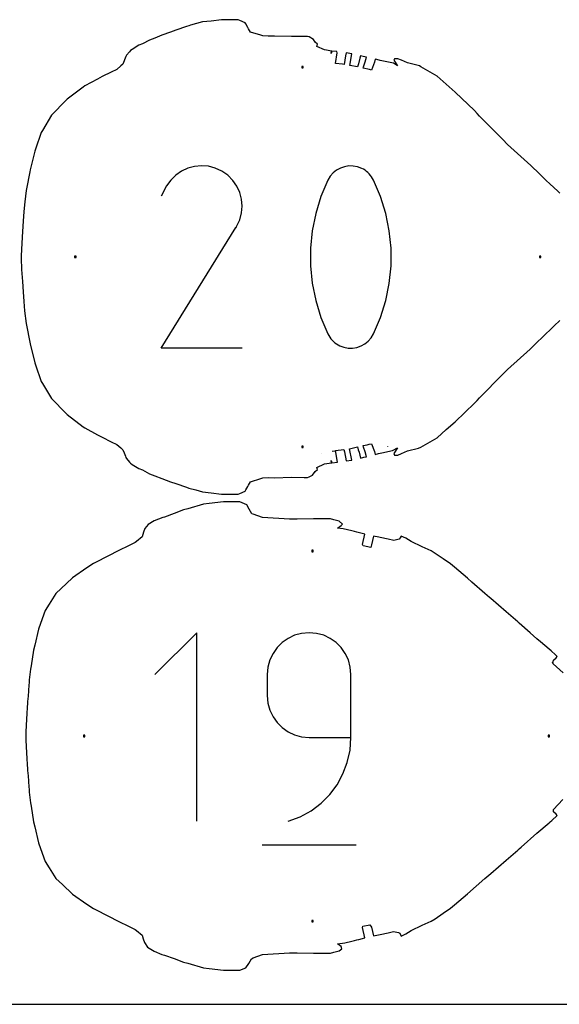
# Model space of a CAD drawing. Extents: x 0 to 90, y 0 to 90.
# Tile 2 of 8: x 24.2 to 46.7, y 0 to 41. Entities that reach past the tile are written whole.
import ezdxf

# ---------------------------------------------------------------- set-up
doc = ezdxf.new("R2010")
doc.units = 0

msp = doc.modelspace()

# ---------------------------------------------------------------- linework, layer by layer
at = {"layer": 'annotation', "color": 1}
for p, q in [((39.514732, 39.046612), (39.510756, 39.04923)), ((31.447996, 34.914173), (31.170047, 34.839604)), ((31.735411, 34.94086), (31.447996, 34.914173)), ((32.025875, 34.917996), (31.735411, 34.94086)), ((32.312968, 34.843915), (32.025875, 34.917996)), ((37.702313, 34.900352), (37.531834, 34.841738)), ((37.88076, 34.929464), (37.702313, 34.900352)), ((38.063126, 34.927727), (37.88076, 34.929464)), ((38.245363, 34.893797), (38.063126, 34.927727)), ((38.423421, 34.826327), (38.245363, 34.893797)), ((30.668224, 34.553488), (30.457185, 34.345275)), ((30.907984, 34.71882), (30.668224, 34.553488)), ((31.170047, 34.839604), (30.907984, 34.71882)), ((32.590273, 34.716949), (32.312968, 34.843915)), ((32.838293, 34.540831), (32.590273, 34.716949)), ((32.590273, 34.716949), (32.590273, 34.716949)), ((33.045664, 34.32949), (32.838293, 34.540831)), ((37.108693, 34.502338), (37.010574, 34.339171)), ((37.230975, 34.641385), (37.108693, 34.502338)), ((37.373372, 34.754967), (37.230975, 34.641385)), ((37.531834, 34.841738), (37.373372, 34.754967)), ((38.491585, 34.790507), (38.423421, 34.826327)), ((38.423421, 34.826327), (38.423421, 34.826327)), ((38.556995, 34.749364), (38.491585, 34.790507)), ((38.619332, 34.703222), (38.556995, 34.749364)), ((38.678281, 34.652408), (38.619332, 34.703222)), ((38.733521, 34.597247), (38.678281, 34.652408)), ((38.784737, 34.538065), (38.733521, 34.597247)), ((38.831609, 34.475187), (38.784737, 34.538065)), ((38.873821, 34.408939), (38.831609, 34.475187)), ((30.281287, 34.095849), (30.059636, 33.670659)), ((30.457185, 34.345275), (30.281287, 34.095849)), ((33.210544, 34.089405), (33.045664, 34.32949)), ((33.331087, 33.827051), (33.210544, 34.089405)), ((37.010574, 34.339171), (36.719205, 33.653986)), ((37.010574, 34.339171), (37.010574, 34.339171)), ((38.911054, 34.339647), (38.873821, 34.408939)), ((39.203835, 33.653051), (38.911054, 34.339647)), ((38.911054, 34.339647), (38.911054, 34.339647)), ((33.40545, 33.548906), (33.331087, 33.827051)), ((36.719205, 33.653986), (36.500679, 32.948931)), ((39.423421, 32.946936), (39.203835, 33.653051)), ((33.431789, 33.261448), (33.40545, 33.548906)), ((33.40826, 32.971153), (33.431789, 33.261448)), ((33.33302, 32.684499), (33.40826, 32.971153)), ((36.500679, 32.948931), (36.354994, 32.229626)), ((39.569811, 32.226925), (39.423421, 32.946936)), ((33.204223, 32.407962), (33.33302, 32.684499)), ((30.054869, 27.340014), (33.174193, 32.361726)), ((33.174193, 32.361726), (33.177922, 32.36634)), ((33.174193, 32.361726), (33.174193, 32.361726)), ((33.177922, 32.36634), (33.181498, 32.370993)), ((33.181498, 32.370993), (33.184945, 32.375725)), ((33.184945, 32.375725), (33.188285, 32.380575)), ((33.188285, 32.380575), (33.191544, 32.385582)), ((33.191544, 32.385582), (33.194743, 32.390785)), ((33.194743, 32.390785), (33.197907, 32.396223)), ((33.197907, 32.396223), (33.201059, 32.401936)), ((33.201059, 32.401936), (33.204223, 32.407962)), ((33.204223, 32.407962), (33.204223, 32.407962)), ((36.354994, 32.229626), (36.282152, 31.501695)), ((39.643006, 31.498641), (39.569811, 32.226925)), ((36.282152, 31.501695), (36.282152, 30.770758)), ((39.643006, 30.767704), (39.643006, 31.498641)), ((36.282152, 30.770758), (36.354994, 30.042438)), ((39.569811, 30.039737), (39.643006, 30.767704)), ((36.354994, 30.042438), (36.500679, 29.322357)), ((39.423421, 29.320362), (39.569811, 30.039737)), ((36.500679, 29.322357), (36.719205, 28.616136)), ((39.203835, 28.615201), (39.423421, 29.320362)), ((36.719205, 28.616136), (37.010574, 27.929398)), ((38.911054, 27.929875), (39.203835, 28.615201)), ((37.010574, 27.929398), (37.010574, 27.929398)), ((37.010574, 27.929398), (37.047671, 27.860244)), ((38.812925, 27.767536), (38.911054, 27.929875)), ((38.911054, 27.929875), (38.911054, 27.929875)), ((37.047671, 27.860244), (37.089571, 27.794326)), ((37.089571, 27.794326), (37.136096, 27.731845)), ((37.136096, 27.731845), (37.187071, 27.673001)), ((37.187071, 27.673001), (37.242317, 27.617994)), ((37.242317, 27.617994), (37.30166, 27.567024)), ((37.30166, 27.567024), (37.364921, 27.52029)), ((37.364921, 27.52029), (37.431926, 27.477994)), ((38.390013, 27.42906), (38.548309, 27.515791)), ((38.548309, 27.515791), (38.690645, 27.629062)), ((38.690645, 27.629062), (38.812925, 27.767536)), ((33.430641, 27.340014), (30.054869, 27.340014)), ((37.431926, 27.477994), (37.502496, 27.440336)), ((37.502496, 27.440336), (37.502496, 27.440336)), ((37.502496, 27.440336), (37.679152, 27.374297)), ((37.679152, 27.374297), (37.860328, 27.341488)), ((37.860328, 27.341488), (38.041927, 27.34057)), ((38.041927, 27.34057), (38.219854, 27.370207)), ((38.219854, 27.370207), (38.390013, 27.42906)), ((37.189385, 23.049585), (37.304652, 23.061867)), ((39.510654, 23.232814), (39.514728, 23.235436)), ((36.738829, 22.953163), (36.738829, 22.953163)), ((31.53882, 15.484059), (29.792976, 13.737722)), ((31.53882, 7.63096), (31.53882, 15.484059)), ((35.347498, 15.245479), (35.104049, 15.073115)), ((35.619096, 15.374724), (35.347498, 15.245479)), ((35.913876, 15.4559), (35.619096, 15.374724)), ((36.226868, 15.484059), (35.913876, 15.4559)), ((36.540508, 15.4559), (36.226868, 15.484059)), ((36.226868, 15.484059), (36.226868, 15.484059)), ((36.835632, 15.374724), (36.540508, 15.4559)), ((37.107332, 15.245479), (36.835632, 15.374724)), ((37.350699, 15.073115), (37.107332, 15.245479)), ((34.893721, 14.86258), (34.721482, 14.618825)), ((35.104049, 15.073115), (34.893721, 14.86258)), ((37.560825, 14.86258), (37.350699, 15.073115)), ((37.732801, 14.618825), (37.560825, 14.86258)), ((34.721482, 14.618825), (34.592301, 14.346797)), ((37.861718, 14.346797), (37.732801, 14.618825)), ((34.511148, 14.051446), (34.482993, 13.737722)), ((34.592301, 14.346797), (34.511148, 14.051446)), ((37.942668, 14.051446), (37.861718, 14.346797)), ((37.970742, 13.737722), (37.942668, 14.051446)), ((34.482993, 13.737722), (34.482993, 12.864553)), ((37.970742, 11.118709), (37.970742, 13.737722)), ((37.970742, 13.737722), (37.970742, 13.737722)), ((34.482993, 12.864553), (34.482993, 12.864553)), ((34.482993, 12.864553), (34.511148, 12.550846)), ((34.511148, 12.550846), (34.592301, 12.25554)), ((34.592301, 12.25554), (34.721482, 11.983578)), ((34.721482, 11.983578), (34.893721, 11.7399)), ((34.893721, 11.7399), (35.104049, 11.529447)), ((35.104049, 11.529447), (35.347498, 11.357161)), ((35.347498, 11.357161), (35.619096, 11.227982)), ((35.619096, 11.227982), (35.913876, 11.146851)), ((35.913876, 11.146851), (36.226868, 11.118709)), ((36.226868, 11.118709), (37.970742, 11.118709)), ((37.932132, 10.589228), (37.970742, 11.118709)), ((37.819455, 10.080301), (37.932132, 10.589228)), ((37.637442, 9.59833), (37.819455, 10.080301)), ((37.390823, 9.149713), (37.637442, 9.59833)), ((37.084327, 8.740851), (37.390823, 9.149713)), ((36.722686, 8.378145), (37.084327, 8.740851)), ((36.31063, 8.067994), (36.722686, 8.378145)), ((35.354192, 7.63096), (35.852888, 7.816799)), ((35.852888, 7.816799), (36.31063, 8.067994)), ((35.354192, 7.63096), (35.354192, 7.63096)), ((34.26507, 6.649323), (38.19162, 6.649323))]:
    msp.add_line(p, q, dxfattribs=at)
at = {"layer": 'boundary', "color": 5}
for p, q in [((33.260723, 41.024954), (32.83383, 41.024614)), ((33.338935, 40.991314), (33.260723, 41.024954)), ((31.117228, 40.737583), (30.671421, 40.585919)), ((31.216438, 40.772739), (31.117228, 40.737583)), ((31.276505, 40.790769), (31.216438, 40.772739)), ((31.7827, 40.93276), (31.276505, 40.790769)), ((32.134573, 40.967692), (31.7827, 40.93276)), ((32.572366, 41.022326), (32.134573, 40.967692)), ((32.83383, 41.024614), (32.572366, 41.022326)), ((33.561616, 40.896104), (33.338935, 40.991314)), ((33.585337, 40.848518), (33.561616, 40.896104)), ((33.669522, 40.702067), (33.585337, 40.848518)), ((33.700081, 40.649755), (33.669522, 40.702067)), ((33.784734, 40.507466), (33.700081, 40.649755)), ((29.786868, 40.255032), (29.563185, 40.173424)), ((30.083229, 40.37678), (29.786868, 40.255032)), ((30.450036, 40.508992), (30.083229, 40.37678)), ((30.671421, 40.585919), (30.450036, 40.508992)), ((34.218886, 40.378179), (33.784734, 40.507466)), ((34.294686, 40.350205), (34.218886, 40.378179)), ((34.522684, 40.337249), (34.294686, 40.350205)), ((34.776839, 40.339764), (34.522684, 40.337249)), ((35.490518, 40.322801), (34.776839, 40.339764)), ((36.022285, 40.324526), (35.490518, 40.322801)), ((36.152522, 40.326301), (36.022285, 40.324526)), ((36.22584, 40.30399), (36.152522, 40.326301)), ((36.406878, 40.204172), (36.22584, 40.30399)), ((29.124693, 39.957442), (28.852841, 39.78422)), ((29.271112, 40.017275), (29.124693, 39.957442)), ((29.563185, 40.173424), (29.271112, 40.017275)), ((36.476215, 40.08227), (36.406878, 40.204172)), ((36.579747, 40.00096), (36.476215, 40.08227)), ((36.550376, 39.908528), (36.579747, 40.00096)), ((36.870248, 39.762336), (36.550376, 39.908528)), ((28.587692, 39.491578), (28.533532, 39.35857)), ((28.604325, 39.540188), (28.587692, 39.491578)), ((28.736698, 39.690158), (28.604325, 39.540188)), ((28.773653, 39.73808), (28.736698, 39.690158)), ((28.852841, 39.78422), (28.773653, 39.73808)), ((36.956427, 39.749458), (36.870248, 39.762336)), ((37.094247, 39.724476), (36.956427, 39.749458)), ((37.158111, 39.716399), (37.094247, 39.724476)), ((37.145368, 39.621864), (37.158111, 39.716399)), ((37.167362, 39.715322), (37.145368, 39.621864)), ((37.385943, 39.693016), (37.167362, 39.715322)), ((37.326027, 39.201774), (37.399832, 39.639655)), ((37.399832, 39.639655), (37.385943, 39.693016)), ((37.746109, 39.524045), (37.684126, 39.15585)), ((37.771638, 39.639195), (37.746109, 39.524045)), ((38.010178, 39.606678), (37.771638, 39.639195)), ((37.922402, 39.121215), (38.010178, 39.606678)), ((38.340524, 39.423809), (38.279558, 39.179117)), ((38.371755, 39.521595), (38.340524, 39.423809)), ((38.486287, 39.496431), (38.371755, 39.521595)), ((38.612619, 39.46458), (38.486287, 39.496431)), ((38.566785, 39.263973), (38.612619, 39.46458)), ((39.783743, 39.396009), (39.753569, 39.338159)), ((39.932007, 39.395905), (39.783743, 39.396009)), ((40.077278, 39.333467), (39.932007, 39.395905)), ((28.36945, 39.098476), (28.208427, 38.953535)), ((28.463593, 39.177219), (28.36945, 39.098476)), ((28.51513, 39.304512), (28.463593, 39.177219)), ((28.533532, 39.35857), (28.51513, 39.304512)), ((37.614514, 39.16918), (37.326027, 39.201774)), ((37.684126, 39.15585), (37.614514, 39.16918)), ((38.238594, 39.055793), (37.922402, 39.121215)), ((38.279558, 39.179117), (38.238594, 39.055793)), ((38.475514, 39.003108), (38.496549, 39.061755)), ((38.737707, 38.947892), (38.475514, 39.003108)), ((38.496549, 39.061755), (38.566785, 39.263973)), ((38.94646, 39.253128), (38.830499, 38.928409)), ((38.974618, 39.376334), (38.94646, 39.253128)), ((39.048301, 39.359626), (38.974618, 39.376334)), ((39.182111, 39.324082), (39.048301, 39.359626)), ((39.263568, 39.309142), (39.182111, 39.324082)), ((39.747921, 39.217091), (39.263568, 39.309142)), ((39.910008, 39.101077), (39.747921, 39.217091)), ((39.753569, 39.338159), (39.910008, 39.101077)), ((40.332069, 39.22342), (40.077278, 39.333467)), ((40.827246, 39.097523), (40.332069, 39.22342)), ((40.885033, 39.064608), (40.827246, 39.097523)), ((41.567074, 38.675377), (40.885033, 39.064608)), ((27.602677, 38.65452), (27.406757, 38.553156)), ((27.976458, 38.840275), (27.602677, 38.65452)), ((28.208427, 38.953535), (27.976458, 38.840275)), ((38.830499, 38.928409), (38.737707, 38.947892)), ((41.945813, 38.332005), (41.567074, 38.675377)), ((26.805167, 38.21565), (26.135333, 37.712815)), ((26.873937, 38.263973), (26.805167, 38.21565)), ((27.406757, 38.553156), (26.873937, 38.263973)), ((42.322439, 38.00641), (41.945813, 38.332005)), ((43.122222, 37.234858), (42.322439, 38.00641)), ((26.08794, 37.666561), (25.482001, 37.046374)), ((26.135333, 37.712815), (26.08794, 37.666561)), ((25.482001, 37.046374), (25.11229, 36.414462)), ((43.233148, 37.118233), (43.122222, 37.234858)), ((43.329801, 37.009832), (43.233148, 37.118233)), ((44.305508, 36.029307), (43.329801, 37.009832)), ((25.05891, 36.329708), (24.815053, 35.631259)), ((25.11229, 36.414462), (25.05891, 36.329708)), ((44.500416, 35.829563), (44.305508, 36.029307)), ((45.474429, 34.952188), (44.500416, 35.829563)), ((24.784356, 35.548071), (24.592739, 34.767643)), ((24.815053, 35.631259), (24.784356, 35.548071)), ((45.831433, 34.59695), (45.474429, 34.952188)), ((24.573753, 34.68775), (24.442412, 33.977714)), ((24.592739, 34.767643), (24.573753, 34.68775)), ((46.131297, 34.311473), (45.831433, 34.59695)), ((46.245269, 34.205928), (46.131297, 34.311473)), ((46.449154, 34.018642), (46.245269, 34.205928)), ((24.431684, 33.914009), (24.368465, 33.432645)), ((24.442412, 33.977714), (24.431684, 33.914009)), ((46.578958, 33.891565), (46.449154, 34.018642)), ((46.677439, 33.79139), (46.578958, 33.891565)), ((24.368465, 33.432645), (24.334674, 33.026207)), ((24.334674, 33.026207), (24.303628, 32.630176)), ((24.303628, 32.630176), (24.272097, 32.203993)), ((24.272097, 32.203993), (24.239562, 31.715014)), ((24.239562, 31.715014), (24.221658, 31.189407)), ((24.221658, 31.189407), (24.221658, 31.091771)), ((24.221658, 31.091771), (24.236882, 30.610977)), ((24.236882, 30.610977), (24.26958, 30.114483)), ((24.26958, 30.114483), (24.301224, 29.684195)), ((24.301224, 29.684195), (24.332355, 29.287007)), ((24.332355, 29.287007), (24.363498, 28.889814)), ((24.363498, 28.889814), (24.431666, 28.36715)), ((24.431666, 28.36715), (24.442409, 28.303354)), ((46.449179, 28.262487), (46.677603, 28.489881)), ((24.442409, 28.303354), (24.573736, 27.593395)), ((45.549269, 27.401341), (46.131411, 27.969741)), ((46.131411, 27.969741), (46.245358, 28.075261)), ((46.245358, 28.075261), (46.449179, 28.262487)), ((24.573736, 27.593395), (24.592743, 27.513417)), ((24.592743, 27.513417), (24.784338, 26.733072)), ((44.500536, 26.451666), (45.440098, 27.297138)), ((45.440098, 27.297138), (45.549269, 27.401341)), ((24.784338, 26.733072), (24.815064, 26.649807)), ((24.815064, 26.649807), (25.058895, 25.951435)), ((44.305516, 26.25181), (44.500536, 26.451666)), ((25.058895, 25.951435), (25.11229, 25.866653)), ((25.11229, 25.866653), (25.481974, 25.234769)), ((43.329889, 25.271372), (44.305516, 26.25181)), ((25.481974, 25.234769), (26.087879, 24.614603)), ((42.322458, 24.274713), (43.122158, 25.046183)), ((43.122158, 25.046183), (43.233162, 25.16289)), ((43.233162, 25.16289), (43.329889, 25.271372)), ((26.087879, 24.614603), (26.135295, 24.568325)), ((26.135295, 24.568325), (26.805114, 24.065493)), ((41.945885, 23.949164), (42.322458, 24.274713)), ((26.805114, 24.065493), (26.873893, 24.017162)), ((26.873893, 24.017162), (27.406669, 23.727999)), ((41.567104, 23.605745), (41.945885, 23.949164)), ((27.406669, 23.727999), (27.602635, 23.626609)), ((27.602635, 23.626609), (27.976391, 23.440877)), ((27.976391, 23.440877), (28.208343, 23.327627)), ((40.88531, 23.216648), (41.567104, 23.605745)), ((28.208343, 23.327627), (28.369374, 23.182717)), ((28.369374, 23.182717), (28.463503, 23.104006)), ((28.463503, 23.104006), (28.515057, 22.976741)), ((28.515057, 22.976741), (28.57023, 22.840465)), ((37.326051, 23.079183), (37.668003, 23.12122)), ((37.408088, 22.592472), (37.326051, 23.079183)), ((37.668003, 23.12122), (37.704768, 23.017415)), ((37.704768, 23.017415), (37.768443, 22.639873)), ((37.908273, 23.139211), (38.238652, 23.225428)), ((38.000709, 22.672101), (37.908273, 23.139211)), ((38.238652, 23.225428), (38.277336, 23.100225)), ((38.277336, 23.100225), (38.308961, 23.011547)), ((38.308961, 23.011547), (38.371884, 22.759604)), ((38.475224, 23.278809), (38.642757, 23.315153)), ((38.496467, 23.219536), (38.475224, 23.278809)), ((38.566812, 23.01734), (38.496467, 23.219536)), ((38.612678, 22.816649), (38.566812, 23.01734)), ((38.642757, 23.315153), (38.730468, 23.334004)), ((38.730468, 23.334004), (38.831877, 23.351459)), ((38.831877, 23.351459), (38.946646, 23.028085)), ((38.946646, 23.028085), (38.974804, 22.904881)), ((39.26357, 22.971964), (39.707048, 23.081211)), ((39.707048, 23.081211), (39.909855, 23.18008)), ((39.909855, 23.18008), (39.753399, 22.943175)), ((40.075795, 22.947892), (40.33152, 23.058387)), ((40.33152, 23.058387), (40.782336, 23.174949)), ((40.782336, 23.174949), (40.88531, 23.216648)), ((28.57023, 22.840465), (28.587603, 22.789688)), ((28.587603, 22.789688), (28.604223, 22.741087)), ((28.604223, 22.741087), (28.736613, 22.59105)), ((28.736613, 22.59105), (28.773575, 22.543095)), ((36.870443, 22.518854), (37.154724, 22.564396)), ((37.154724, 22.564396), (37.145366, 22.659253)), ((37.145366, 22.659253), (37.166984, 22.567389)), ((37.166984, 22.567389), (37.408088, 22.592472)), ((37.768443, 22.639873), (38.000709, 22.672101)), ((38.371884, 22.759604), (38.500973, 22.791767)), ((38.500973, 22.791767), (38.612678, 22.816649)), ((38.974804, 22.904881), (39.12443, 22.943771)), ((39.12443, 22.943771), (39.182124, 22.957026)), ((39.182124, 22.957026), (39.26357, 22.971964)), ((39.753399, 22.943175), (39.783729, 22.88301)), ((39.783729, 22.88301), (39.928427, 22.883329)), ((39.928427, 22.883329), (40.075795, 22.947892)), ((28.773575, 22.543095), (28.852748, 22.496955)), ((28.852748, 22.496955), (29.124613, 22.323708)), ((29.124613, 22.323708), (29.271056, 22.263861)), ((29.271056, 22.263861), (29.563121, 22.107715)), ((36.367895, 22.048404), (36.476362, 22.19903)), ((36.476362, 22.19903), (36.579748, 22.280155)), ((36.550435, 22.372684), (36.870443, 22.518854)), ((36.579748, 22.280155), (36.550435, 22.372684)), ((29.563121, 22.107715), (29.7868, 22.026107)), ((29.7868, 22.026107), (30.083168, 21.904354)), ((30.083168, 21.904354), (30.449999, 21.772134)), ((30.449999, 21.772134), (30.671366, 21.69521)), ((33.700165, 21.631461), (33.784835, 21.77372)), ((33.784835, 21.77372), (34.218965, 21.902956)), ((34.218965, 21.902956), (34.294747, 21.930912)), ((34.294747, 21.930912), (34.522691, 21.943864)), ((34.522691, 21.943864), (34.776763, 21.941348)), ((34.776763, 21.941348), (35.490492, 21.958305)), ((35.490492, 21.958305), (36.022345, 21.956591)), ((36.022345, 21.956591), (36.152574, 21.954815)), ((36.152574, 21.954815), (36.225939, 21.977153)), ((36.225939, 21.977153), (36.367895, 22.048404)), ((30.671366, 21.69521), (31.117103, 21.543566)), ((31.117103, 21.543566), (31.216366, 21.508393)), ((31.216366, 21.508393), (31.503614, 21.430977)), ((31.503614, 21.430977), (31.782666, 21.348352)), ((31.782666, 21.348352), (32.134551, 21.313419)), ((33.339009, 21.289825), (33.561722, 21.385092)), ((33.561722, 21.385092), (33.585431, 21.432681)), ((33.585431, 21.432681), (33.669604, 21.579171)), ((33.669604, 21.579171), (33.700165, 21.631461)), ((32.657956, 20.933707), (32.061568, 20.864549)), ((32.134551, 21.313419), (32.57237, 21.258781)), ((32.57237, 21.258781), (32.833846, 21.256502)), ((32.824935, 20.934676), (32.657956, 20.933707)), ((33.275228, 20.938615), (32.824935, 20.934676)), ((32.833846, 21.256502), (33.260802, 21.256167)), ((33.260802, 21.256167), (33.339009, 21.289825)), ((33.34043, 20.938667), (33.275228, 20.938615)), ((33.626303, 20.815814), (33.34043, 20.938667)), ((30.990504, 20.603423), (30.59795, 20.453793)), ((31.167097, 20.641433), (30.990504, 20.603423)), ((31.820973, 20.836274), (31.167097, 20.641433)), ((32.061568, 20.864549), (31.820973, 20.836274)), ((33.72133, 20.62882), (33.626303, 20.815814)), ((33.831802, 20.440113), (33.72133, 20.62882)), ((29.761518, 20.140904), (29.510814, 19.989972)), ((30.130581, 20.287575), (29.761518, 20.140904)), ((30.1917, 20.303927), (30.130581, 20.287575)), ((30.59795, 20.453793), (30.1917, 20.303927)), ((33.89906, 20.420084), (33.831802, 20.440113)), ((34.276211, 20.2809), (33.89906, 20.420084)), ((35.410634, 20.216435), (34.276211, 20.2809)), ((35.727098, 20.219567), (35.410634, 20.216435)), ((36.41232, 20.227987), (35.727098, 20.219567)), ((36.771164, 20.224095), (36.41232, 20.227987)), ((37.119737, 20.226836), (36.771164, 20.224095)), ((37.260655, 20.18606), (37.119737, 20.226836)), ((37.473696, 20.134617), (37.260655, 20.18606)), ((37.618197, 20.006914), (37.473696, 20.134617)), ((29.371235, 19.81917), (29.320449, 19.668049)), ((29.510814, 19.989972), (29.371235, 19.81917)), ((37.408121, 19.839197), (37.561882, 19.94534)), ((37.641588, 19.804309), (37.408121, 19.839197)), ((37.561882, 19.94534), (37.618197, 20.006914)), ((38.005928, 19.72908), (37.641588, 19.804309)), ((38.125075, 19.702947), (38.005928, 19.72908)), ((38.218011, 19.668382), (38.125075, 19.702947)), ((29.259566, 19.475811), (29.024605, 19.281001)), ((29.320449, 19.668049), (29.259566, 19.475811)), ((38.320585, 19.644619), (38.218011, 19.668382)), ((38.555028, 19.592413), (38.320585, 19.644619)), ((38.455934, 19.158689), (38.555028, 19.592413)), ((38.91675, 19.509269), (38.83356, 19.145271)), ((39.134441, 19.459907), (38.91675, 19.509269)), ((39.194458, 19.443965), (39.134441, 19.459907)), ((39.517225, 19.384767), (39.194458, 19.443965)), ((39.753387, 19.328631), (39.517225, 19.384767)), ((39.986996, 19.380477), (39.753387, 19.328631)), ((40.029733, 19.431107), (39.986996, 19.380477)), ((40.063254, 19.510979), (40.029733, 19.431107)), ((40.254747, 19.41562), (40.063254, 19.510979)), ((40.483203, 19.284092), (40.254747, 19.41562)), ((40.94058, 19.061324), (40.483203, 19.284092)), ((28.779652, 19.146827), (28.201511, 18.864361)), ((28.969262, 19.237968), (28.779652, 19.146827)), ((29.024605, 19.281001), (28.969262, 19.237968)), ((38.484778, 19.105349), (38.455934, 19.158689)), ((38.795629, 19.039052), (38.484778, 19.105349)), ((38.83356, 19.145271), (38.795629, 19.039052)), ((41.319098, 18.899436), (40.94058, 19.061324)), ((41.812974, 18.554866), (41.319098, 18.899436)), ((27.91228, 18.719154), (27.23439, 18.369478)), ((28.201511, 18.864361), (27.91228, 18.719154)), ((42.124789, 18.350808), (41.812974, 18.554866)), ((26.951804, 18.182338), (26.360062, 17.774045)), ((27.23439, 18.369478), (26.951804, 18.182338)), ((42.28918, 18.210233), (42.124789, 18.350808)), ((42.836149, 17.748715), (42.28918, 18.210233)), ((26.360062, 17.774045), (26.107379, 17.537033)), ((43.015815, 17.587272), (42.836149, 17.748715)), ((26.107379, 17.537033), (25.663506, 17.110416)), ((43.556613, 17.113913), (43.015815, 17.587272)), ((25.663506, 17.110416), (25.387384, 16.669073)), ((43.744713, 16.956551), (43.556613, 17.113913)), ((43.798717, 16.909947), (43.744713, 16.956551)), ((44.446147, 16.355174), (43.798717, 16.909947)), ((25.387384, 16.669073), (25.216496, 16.404558)), ((25.216496, 16.404558), (25.024256, 15.869524)), ((44.927423, 15.93881), (44.446147, 16.355174)), ((24.935104, 15.62709), (24.783476, 14.963123)), ((25.024256, 15.869524), (24.935104, 15.62709)), ((44.989374, 15.882302), (44.927423, 15.93881)), ((45.449028, 15.484612), (44.989374, 15.882302)), ((45.728873, 15.231261), (45.449028, 15.484612)), ((45.877097, 15.100563), (45.728873, 15.231261)), ((24.783476, 14.963123), (24.734025, 14.752329)), ((46.230009, 14.8021), (45.877097, 15.100563)), ((46.314398, 14.724171), (46.230009, 14.8021)), ((24.734025, 14.752329), (24.630814, 14.10683)), ((46.496515, 14.558675), (46.314398, 14.724171)), ((46.419873, 14.338911), (46.527711, 14.434335)), ((46.5657, 14.497705), (46.496515, 14.558675)), ((46.527711, 14.434335), (46.5657, 14.497705)), ((24.606876, 13.962542), (24.555401, 13.516808)), ((24.630814, 14.10683), (24.606876, 13.962542)), ((46.396552, 14.188154), (46.370372, 14.249511)), ((46.370372, 14.249511), (46.394213, 14.20283)), ((46.394213, 14.20283), (46.419873, 14.338911)), ((46.817372, 13.804749), (46.396552, 14.188154)), ((24.54578, 13.434428), (24.521422, 13.096369)), ((24.555401, 13.516808), (24.54578, 13.434428)), ((24.517401, 13.036379), (24.493041, 12.698318)), ((24.521422, 13.096369), (24.517401, 13.036379)), ((24.48902, 12.638328), (24.46438, 12.272093)), ((24.493041, 12.698318), (24.48902, 12.638328)), ((24.460333, 12.207103), (24.435127, 11.784528)), ((24.46438, 12.272093), (24.460333, 12.207103)), ((24.43103, 11.709541), (24.418288, 11.258789)), ((24.435127, 11.784528), (24.43103, 11.709541)), ((24.418288, 11.258789), (24.416226, 11.178818)), ((24.416226, 11.178818), (24.418287, 11.098847)), ((24.418287, 11.098847), (24.431028, 10.648091)), ((24.431028, 10.648091), (24.435125, 10.573092)), ((24.435125, 10.573092), (24.46033, 10.150537)), ((24.46033, 10.150537), (24.464377, 10.085537)), ((24.464377, 10.085537), (24.489016, 9.719322)), ((24.489016, 9.719322), (24.493038, 9.659322)), ((24.493038, 9.659322), (24.517396, 9.321273)), ((24.517396, 9.321273), (24.521418, 9.261271)), ((24.521418, 9.261271), (24.545774, 8.923213)), ((24.545774, 8.923213), (24.555399, 8.840802)), ((24.555399, 8.840802), (24.60687, 8.395068)), ((24.60687, 8.395068), (24.630821, 8.250689)), ((24.630821, 8.250689), (24.734007, 7.605267)), ((46.421611, 8.123089), (46.799991, 8.534976)), ((46.341818, 7.657729), (46.565839, 7.860187)), ((46.41976, 8.018884), (46.421611, 8.123089)), ((46.527711, 7.923569), (46.41976, 8.018884)), ((46.565839, 7.860187), (46.527711, 7.923569)), ((24.734007, 7.605267), (24.783493, 7.39432)), ((24.783493, 7.39432), (24.935086, 6.730504)), ((45.729001, 7.126414), (46.230028, 7.555479)), ((46.230028, 7.555479), (46.285077, 7.606458)), ((46.285077, 7.606458), (46.341818, 7.657729)), ((45.072695, 6.549446), (45.729001, 7.126414)), ((24.935086, 6.730504), (25.024289, 6.487924)), ((25.024289, 6.487924), (25.216476, 5.95304)), ((44.44558, 6.001901), (44.927441, 6.418768)), ((44.927441, 6.418768), (44.989487, 6.475362)), ((44.989487, 6.475362), (45.072695, 6.549446)), ((25.216476, 5.95304), (25.387433, 5.688418)), ((43.798736, 5.447635), (44.44558, 6.001901)), ((25.387433, 5.688418), (25.66347, 5.247183)), ((43.55679, 5.243804), (43.798736, 5.447635)), ((25.66347, 5.247183), (25.939043, 4.988788)), ((25.939043, 4.988788), (26.360011, 4.583557)), ((42.836173, 4.608867), (43.55679, 5.243804)), ((26.360011, 4.583557), (26.951534, 4.175399)), ((42.289252, 4.147391), (42.836173, 4.608867)), ((26.951534, 4.175399), (27.234347, 3.988105)), ((42.124811, 4.006773), (42.289252, 4.147391)), ((27.234347, 3.988105), (27.912139, 3.638484)), ((41.475713, 3.565073), (41.812873, 3.802632)), ((41.812873, 3.802632), (42.124811, 4.006773)), ((27.912139, 3.638484), (28.201477, 3.493218)), ((28.201477, 3.493218), (28.779589, 3.210776)), ((38.468701, 3.24927), (38.762886, 3.312495)), ((38.762886, 3.312495), (38.8336, 3.212426)), ((40.483252, 3.073497), (40.940486, 3.296195)), ((40.940486, 3.296195), (41.319096, 3.458128)), ((41.319096, 3.458128), (41.475713, 3.565073)), ((28.779589, 3.210776), (28.969206, 3.119632)), ((28.969206, 3.119632), (29.024561, 3.076591)), ((29.024561, 3.076591), (29.259476, 2.881875)), ((29.259476, 2.881875), (29.309336, 2.731694)), ((38.455886, 3.199017), (38.468701, 3.24927)), ((38.555031, 2.765193), (38.455886, 3.199017)), ((38.8336, 3.212426), (38.916813, 2.848329)), ((38.916813, 2.848329), (39.194503, 2.913609)), ((39.194503, 2.913609), (39.517225, 2.972797)), ((39.517225, 2.972797), (39.751556, 3.030523)), ((39.751556, 3.030523), (39.954511, 2.99856)), ((39.954511, 2.99856), (40.008412, 2.963299)), ((40.008412, 2.963299), (40.062106, 2.844863)), ((40.062106, 2.844863), (40.254702, 2.941964)), ((40.254702, 2.941964), (40.483252, 3.073497)), ((29.309336, 2.731694), (29.362216, 2.572325)), ((29.362216, 2.572325), (29.491181, 2.383147)), ((37.40825, 2.518557), (37.709103, 2.564472)), ((37.561957, 2.4124), (37.40825, 2.518557)), ((37.709103, 2.564472), (38.005604, 2.628407)), ((38.005604, 2.628407), (38.12507, 2.654592)), ((38.12507, 2.654592), (38.218287, 2.689251)), ((38.218287, 2.689251), (38.296006, 2.706225)), ((38.296006, 2.706225), (38.555031, 2.765193)), ((29.491181, 2.383147), (29.76141, 2.216714)), ((29.76141, 2.216714), (30.084298, 2.078802)), ((30.084298, 2.078802), (30.191662, 2.053652)), ((30.191662, 2.053652), (30.597889, 1.903794)), ((33.899174, 1.937563), (34.276285, 2.07668)), ((34.276285, 2.07668), (35.410595, 2.141131)), ((35.410595, 2.141131), (35.727241, 2.137995)), ((35.727241, 2.137995), (36.41221, 2.129576)), ((36.41221, 2.129576), (36.770994, 2.133465)), ((36.770994, 2.133465), (37.119706, 2.130722)), ((37.119706, 2.130722), (37.260733, 2.171547)), ((37.260733, 2.171547), (37.473921, 2.223056)), ((37.473921, 2.223056), (37.585351, 2.317912)), ((37.585351, 2.317912), (37.561957, 2.4124)), ((30.597889, 1.903794), (30.990448, 1.754162)), ((30.990448, 1.754162), (31.167047, 1.716148)), ((31.167047, 1.716148), (31.820915, 1.521305)), ((33.585049, 1.524157), (33.707765, 1.705149)), ((33.707765, 1.705149), (33.818778, 1.895491)), ((33.818778, 1.895491), (33.899174, 1.937563)), ((31.820915, 1.521305), (32.061537, 1.493022)), ((32.061537, 1.493022), (32.657968, 1.423857)), ((32.657968, 1.423857), (32.82481, 1.422894)), ((32.82481, 1.422894), (33.275274, 1.418967)), ((33.275274, 1.418967), (33.340512, 1.418916)), ((33.340512, 1.418916), (33.585049, 1.524157))]:
    msp.add_line(p, q, dxfattribs=at)
at = {"layer": 'frame', "color": 5}
msp.add_line((0, 0), (90, 0), dxfattribs=at)
at = {"layer": 'hole', "color": 5}
for p, q in [((35.97757, 39.07665), (35.92042, 39.07665)), ((35.92042, 39.07665), (35.92042, 39.0195)), ((35.92042, 39.0195), (35.97757, 39.0195)), ((35.97757, 39.0195), (35.97757, 39.07665)), ((26.505837, 31.169138), (26.448687, 31.169138)), ((26.448687, 31.169138), (26.448687, 31.111988)), ((26.448687, 31.111988), (26.505837, 31.111988)), ((26.505837, 31.111988), (26.505837, 31.169138)), ((45.894265, 31.169138), (45.837115, 31.169138)), ((45.837115, 31.169138), (45.837115, 31.111988)), ((45.837115, 31.111988), (45.894265, 31.111988)), ((45.894265, 31.111988), (45.894265, 31.169138)), ((35.97757, 23.261621), (35.92042, 23.261621)), ((35.92042, 23.261621), (35.92042, 23.204471)), ((35.92042, 23.204471), (35.97757, 23.204471)), ((35.97757, 23.204471), (35.97757, 23.261621)), ((36.397213, 18.916508), (36.340063, 18.916508)), ((36.340063, 18.916508), (36.340063, 18.859358)), ((36.397213, 18.859358), (36.397213, 18.916508)), ((36.340063, 18.859358), (36.397213, 18.859358)), ((26.868355, 11.207366), (26.811205, 11.207366)), ((26.811205, 11.207366), (26.811205, 11.150216)), ((26.811205, 11.150216), (26.868355, 11.150216)), ((26.868355, 11.150216), (26.868355, 11.207366)), ((46.256782, 11.207366), (46.199632, 11.207366)), ((46.199632, 11.207366), (46.199632, 11.150216)), ((46.199632, 11.150216), (46.256782, 11.150216)), ((46.256782, 11.150216), (46.256782, 11.207366)), ((36.397213, 3.498214), (36.340063, 3.498214)), ((36.340063, 3.498214), (36.340063, 3.441064)), ((36.340063, 3.441064), (36.397213, 3.441064)), ((36.397213, 3.441064), (36.397213, 3.498214))]:
    msp.add_line(p, q, dxfattribs=at)

doc.saveas('drawing.dxf')
